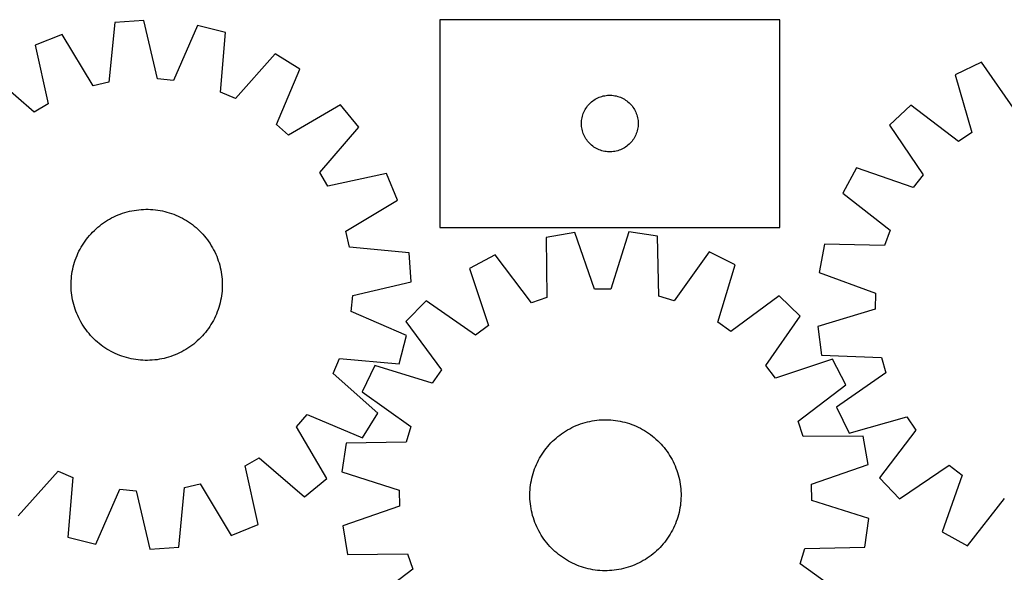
# Model space of a CAD drawing. Header units: millimetres. Extents: x 7 to 1493, y 7 to 2993.
# Tile 11 of 14: x 526 to 1047, y 2701 to 2993. Entities that reach past the tile are written whole.
import ezdxf

# ---------------------------------------------------------------- set-up
doc = ezdxf.new("R2010")
doc.units = ezdxf.units.MM
doc.layers.add('CUT', color=7, linetype='CONTINUOUS', true_color=0x000000)

msp = doc.modelspace()

# ---------------------------------------------------------------- linework, layer by layer
at = {"layer": 'CUT'}
for p, q in [((576.306257, 2992.02657), (573.251388, 2960.409446)), ((591.658529, 2993.045536), (576.306257, 2992.02657)), ((598.8652, 2962.109495), (591.658529, 2993.045536)), ((928.31131, 2993.479278), (748.31131, 2993.479278)), ((748.31131, 2993.479278), (748.31131, 2883.479278)), ((928.31131, 2883.479278), (928.31131, 2993.479278)), ((548.476319, 2985.705148), (534.190319, 2979.99194)), ((564.890033, 2958.510208), (548.476319, 2985.705148)), ((620.079799, 2990.457642), (607.404218, 2961.331976)), ((634.995556, 2986.682624), (620.079799, 2990.457642)), ((632.289745, 2955.033716), (634.995556, 2986.682624)), ((534.190319, 2979.99194), (541.055195, 2948.978262)), ((661.226087, 2975.438734), (640.170567, 2951.65555)), ((674.245269, 2967.239257), (661.226087, 2975.438734)), ((1035.025707, 2970.893994), (1021.122019, 2964.30476)), ((1053.096345, 2944.770695), (1035.025707, 2970.893994)), ((533.689969, 2944.588179), (509.675901, 2965.379987)), ((661.89184, 2937.975499), (674.245269, 2967.239257)), ((573.251388, 2960.409446), (564.890033, 2958.510208)), ((607.404218, 2961.331976), (598.8652, 2962.109495)), ((1021.122019, 2964.30476), (1029.899359, 2933.777182)), ((640.170567, 2951.65555), (632.289745, 2955.033716)), ((827.569027, 2948.94844), (828.12221, 2949.487558)), ((828.12221, 2949.487558), (828.702412, 2949.997485)), ((828.702412, 2949.997485), (829.308096, 2950.476867)), ((829.308096, 2950.476867), (829.937654, 2950.924433)), ((829.937654, 2950.924433), (830.589418, 2951.338997)), ((830.589418, 2951.338997), (831.261659, 2951.71946)), ((831.261659, 2951.71946), (831.952594, 2952.064812)), ((831.952594, 2952.064812), (832.660392, 2952.374137)), ((832.660392, 2952.374137), (833.383174, 2952.646616)), ((833.383174, 2952.646616), (834.119026, 2952.881526)), ((834.119026, 2952.881526), (834.865994, 2953.078244)), ((834.865994, 2953.078244), (835.622099, 2953.236247)), ((835.622099, 2953.236247), (836.385335, 2953.355118)), ((836.385335, 2953.355118), (837.153678, 2953.434541)), ((837.153678, 2953.434541), (837.925091, 2953.474305)), ((837.925091, 2953.474305), (838.697529, 2953.474305)), ((838.697529, 2953.474305), (839.468942, 2953.434541)), ((839.468942, 2953.434541), (840.237285, 2953.355118)), ((840.237285, 2953.355118), (841.000521, 2953.236247)), ((841.000521, 2953.236247), (841.756626, 2953.078244)), ((841.756626, 2953.078244), (842.503595, 2952.881526)), ((842.503595, 2952.881526), (843.239446, 2952.646616)), ((843.239446, 2952.646616), (843.962228, 2952.374137)), ((843.962228, 2952.374137), (844.670026, 2952.064812)), ((844.670026, 2952.064812), (845.360961, 2951.71946)), ((845.360961, 2951.71946), (846.033202, 2951.338997)), ((846.033202, 2951.338997), (846.684966, 2950.924433)), ((846.684966, 2950.924433), (847.314524, 2950.476867)), ((847.314524, 2950.476867), (847.920208, 2949.997485)), ((847.920208, 2949.997485), (848.50041, 2949.487558)), ((848.50041, 2949.487558), (849.053593, 2948.94844)), ((541.055195, 2948.978262), (533.689969, 2944.588179)), ((695.717434, 2948.440002), (668.343037, 2932.327363)), ((705.565635, 2936.618687), (695.717434, 2948.440002)), ((824.275558, 2943.770559), (824.566556, 2944.486086)), ((824.566556, 2944.486086), (824.894004, 2945.185685)), ((824.894004, 2945.185685), (825.257031, 2945.867499)), ((825.257031, 2945.867499), (825.654677, 2946.529721)), ((825.654677, 2946.529721), (826.085885, 2947.170594)), ((826.085885, 2947.170594), (826.549513, 2947.78842)), ((826.549513, 2947.78842), (827.044331, 2948.38156)), ((827.044331, 2948.38156), (827.569027, 2948.94844)), ((849.053593, 2948.94844), (849.578289, 2948.38156)), ((849.578289, 2948.38156), (850.073107, 2947.78842)), ((850.073107, 2947.78842), (850.536735, 2947.170594)), ((850.536735, 2947.170594), (850.967943, 2946.529721)), ((850.967943, 2946.529721), (851.365589, 2945.867499)), ((851.365589, 2945.867499), (851.728616, 2945.185685)), ((851.728616, 2945.185685), (852.056064, 2944.486086)), ((852.056064, 2944.486086), (852.347062, 2943.770559)), ((997.562194, 2948.198846), (986.375186, 2937.635636)), ((1022.820936, 2928.938246), (997.562194, 2948.198846)), ((823.31131, 2938.479278), (823.331199, 2939.251459)), ((823.331199, 2939.251459), (823.390812, 2940.021593)), ((823.390812, 2940.021593), (823.489992, 2940.787637)), ((823.489992, 2940.787637), (823.628475, 2941.547559)), ((823.628475, 2941.547559), (823.805894, 2942.299345)), ((823.805894, 2942.299345), (824.021779, 2943.041)), ((824.021779, 2943.041), (824.275558, 2943.770559)), ((852.347062, 2943.770559), (852.600841, 2943.041)), ((852.600841, 2943.041), (852.816726, 2942.299345)), ((852.816726, 2942.299345), (852.994145, 2941.547559)), ((852.994145, 2941.547559), (853.132629, 2940.787637)), ((853.132629, 2940.787637), (853.231808, 2940.021593)), ((853.231808, 2940.021593), (853.291421, 2939.251459)), ((853.291421, 2939.251459), (853.31131, 2938.479278)), ((668.343037, 2932.327363), (661.89184, 2937.975499)), ((684.773826, 2912.604619), (705.565635, 2936.618687)), ((823.331199, 2937.707097), (823.31131, 2938.479278)), ((823.390812, 2936.936963), (823.331199, 2937.707097)), ((823.489992, 2936.170919), (823.390812, 2936.936963)), ((823.628475, 2935.410997), (823.489992, 2936.170919)), ((823.805894, 2934.659211), (823.628475, 2935.410997)), ((824.021779, 2933.917555), (823.805894, 2934.659211)), ((824.275558, 2933.187997), (824.021779, 2933.917555)), ((852.600841, 2933.917555), (852.347062, 2933.187997)), ((852.816726, 2934.659211), (852.600841, 2933.917555)), ((852.994145, 2935.410997), (852.816726, 2934.659211)), ((853.132629, 2936.170919), (852.994145, 2935.410997)), ((853.231808, 2936.936963), (853.132629, 2936.170919)), ((853.291421, 2937.707097), (853.231808, 2936.936963)), ((853.31131, 2938.479278), (853.291421, 2937.707097)), ((986.375186, 2937.635636), (1004.156474, 2911.31453)), ((1029.899359, 2933.777182), (1022.820936, 2928.938246)), ((824.566556, 2932.472469), (824.275558, 2933.187997)), ((824.894004, 2931.772871), (824.566556, 2932.472469)), ((825.257031, 2931.091057), (824.894004, 2931.772871)), ((825.654677, 2930.428835), (825.257031, 2931.091057)), ((826.085885, 2929.787961), (825.654677, 2930.428835)), ((826.549513, 2929.170136), (826.085885, 2929.787961)), ((827.044331, 2928.576996), (826.549513, 2929.170136)), ((827.569027, 2928.010116), (827.044331, 2928.576996)), ((849.578289, 2928.576996), (849.053593, 2928.010116)), ((850.073107, 2929.170136), (849.578289, 2928.576996)), ((850.536735, 2929.787961), (850.073107, 2929.170136)), ((850.967943, 2930.428835), (850.536735, 2929.787961)), ((851.365589, 2931.091057), (850.967943, 2930.428835)), ((851.728616, 2931.772871), (851.365589, 2931.091057)), ((852.056064, 2932.472469), (851.728616, 2931.772871)), ((852.347062, 2933.187997), (852.056064, 2932.472469)), ((828.12221, 2927.470997), (827.569027, 2928.010116)), ((828.702412, 2926.961071), (828.12221, 2927.470997)), ((829.308096, 2926.481689), (828.702412, 2926.961071)), ((829.937654, 2926.034123), (829.308096, 2926.481689)), ((830.589418, 2925.619558), (829.937654, 2926.034123)), ((831.261659, 2925.239096), (830.589418, 2925.619558)), ((831.952594, 2924.893744), (831.261659, 2925.239096)), ((832.660392, 2924.584418), (831.952594, 2924.893744)), ((833.383174, 2924.311939), (832.660392, 2924.584418)), ((834.119026, 2924.07703), (833.383174, 2924.311939)), ((834.865994, 2923.880312), (834.119026, 2924.07703)), ((835.622099, 2923.722309), (834.865994, 2923.880312)), ((836.385335, 2923.603438), (835.622099, 2923.722309)), ((837.153678, 2923.524015), (836.385335, 2923.603438)), ((837.925091, 2923.484251), (837.153678, 2923.524015)), ((838.697529, 2923.484251), (837.925091, 2923.484251)), ((839.468942, 2923.524015), (838.697529, 2923.484251)), ((840.237285, 2923.603438), (839.468942, 2923.524015)), ((841.000521, 2923.722309), (840.237285, 2923.603438)), ((841.756626, 2923.880312), (841.000521, 2923.722309)), ((842.503595, 2924.07703), (841.756626, 2923.880312)), ((843.239446, 2924.311939), (842.503595, 2924.07703)), ((843.962228, 2924.584418), (843.239446, 2924.311939)), ((844.670026, 2924.893744), (843.962228, 2924.584418)), ((845.360961, 2925.239096), (844.670026, 2924.893744)), ((846.033202, 2925.619558), (845.360961, 2925.239096)), ((846.684966, 2926.034123), (846.033202, 2925.619558)), ((847.314524, 2926.481689), (846.684966, 2926.034123)), ((847.920208, 2926.961071), (847.314524, 2926.481689)), ((848.50041, 2927.470997), (847.920208, 2926.961071)), ((849.053593, 2928.010116), (848.50041, 2927.470997)), ((968.945463, 2915.037614), (961.570198, 2901.534429)), ((998.919807, 2904.525076), (968.945463, 2915.037614)), ((689.163909, 2905.239394), (684.773826, 2912.604619)), ((720.177587, 2912.10427), (689.163909, 2905.239394)), ((725.890795, 2897.818269), (720.177587, 2912.10427)), ((1004.156474, 2911.31453), (998.919807, 2904.525076)), ((698.695856, 2881.404555), (725.890795, 2897.818269)), ((961.570198, 2901.534429), (986.614876, 2881.99629)), ((582.855471, 2891.682946), (584.073945, 2891.990075)), ((584.073945, 2891.990075), (585.301465, 2892.258779)), ((585.301465, 2892.258779), (586.536819, 2892.488793)), ((586.536819, 2892.488793), (587.778789, 2892.67989)), ((587.778789, 2892.67989), (589.026148, 2892.831882)), ((589.026148, 2892.831882), (590.277666, 2892.944618)), ((590.277666, 2892.944618), (591.532108, 2893.017988)), ((591.532108, 2893.017988), (592.788235, 2893.051918)), ((592.788235, 2893.051918), (594.044808, 2893.046375)), ((594.044808, 2893.046375), (595.300587, 2893.001366)), ((595.300587, 2893.001366), (596.554333, 2892.916934)), ((596.554333, 2892.916934), (597.804808, 2892.793162)), ((597.804808, 2892.793162), (599.050778, 2892.630173)), ((599.050778, 2892.630173), (600.291014, 2892.428127)), ((600.291014, 2892.428127), (601.524291, 2892.187225)), ((601.524291, 2892.187225), (602.749393, 2891.907703)), ((602.749393, 2891.907703), (603.96511, 2891.589838)), ((571.426877, 2886.583301), (572.490806, 2887.251927)), ((572.490806, 2887.251927), (573.575213, 2887.886805)), ((573.575213, 2887.886805), (574.679026, 2888.487307)), ((574.679026, 2888.487307), (575.801157, 2889.052841)), ((575.801157, 2889.052841), (576.940499, 2889.582849)), ((576.940499, 2889.582849), (578.095926, 2890.076807)), ((578.095926, 2890.076807), (579.266298, 2890.53423)), ((579.266298, 2890.53423), (580.450461, 2890.954664)), ((580.450461, 2890.954664), (581.647246, 2891.337695)), ((581.647246, 2891.337695), (582.855471, 2891.682946)), ((603.96511, 2891.589838), (605.170243, 2891.233943)), ((605.170243, 2891.233943), (606.363602, 2890.840369)), ((606.363602, 2890.840369), (607.54401, 2890.409506)), ((607.54401, 2890.409506), (608.710302, 2889.941777)), ((608.710302, 2889.941777), (609.861327, 2889.437645)), ((609.861327, 2889.437645), (610.995949, 2888.897607)), ((610.995949, 2888.897607), (612.113047, 2888.322197)), ((612.113047, 2888.322197), (613.211521, 2887.711981)), ((613.211521, 2887.711981), (614.290285, 2887.067563)), ((614.290285, 2887.067563), (615.348275, 2886.389578)), ((564.638122, 2881.017407), (565.530573, 2881.90202)), ((565.530573, 2881.90202), (566.450369, 2882.758163)), ((566.450369, 2882.758163), (567.396604, 2883.584992)), ((567.396604, 2883.584992), (568.368343, 2884.381692)), ((568.368343, 2884.381692), (569.364627, 2885.147475)), ((569.364627, 2885.147475), (570.384474, 2885.881586)), ((570.384474, 2885.881586), (571.426877, 2886.583301)), ((615.348275, 2886.389578), (616.384447, 2885.678695)), ((616.384447, 2885.678695), (617.397778, 2884.935616)), ((617.397778, 2884.935616), (618.387269, 2884.161074)), ((618.387269, 2884.161074), (619.351942, 2883.355834)), ((619.351942, 2883.355834), (620.290846, 2882.52069)), ((620.290846, 2882.52069), (621.203055, 2881.656466)), ((621.203055, 2881.656466), (622.087667, 2880.764015)), ((748.31131, 2883.479278), (928.31131, 2883.479278)), ((986.614876, 2881.99629), (983.732566, 2873.920917)), ((560.615893, 2876.198799), (561.358972, 2877.212131)), ((561.358972, 2877.212131), (562.133514, 2878.201621)), ((562.133514, 2878.201621), (562.938754, 2879.166295)), ((562.938754, 2879.166295), (563.773899, 2880.105199)), ((563.773899, 2880.105199), (564.638122, 2881.017407)), ((622.087667, 2880.764015), (622.943811, 2879.844219)), ((622.943811, 2879.844219), (623.77064, 2878.897984)), ((623.77064, 2878.897984), (624.567339, 2877.926245)), ((624.567339, 2877.926245), (625.333123, 2876.929961)), ((625.333123, 2876.929961), (626.067234, 2875.910114)), ((700.595093, 2873.0432), (698.695856, 2881.404555)), ((819.80305, 2880.700753), (804.641351, 2878.08285)), ((804.641351, 2878.08285), (804.907622, 2846.319603)), ((830.203481, 2850.687326), (819.80305, 2880.700753)), ((848.339141, 2881.097431), (838.776997, 2850.806506)), ((863.56775, 2878.901982), (848.339141, 2881.097431)), ((864.184489, 2847.143607), (863.56775, 2878.901982)), ((557.396981, 2870.810301), (557.972391, 2871.9274)), ((557.972391, 2871.9274), (558.582607, 2873.025873)), ((558.582607, 2873.025873), (559.227025, 2874.104637)), ((559.227025, 2874.104637), (559.90501, 2875.162627)), ((559.90501, 2875.162627), (560.615893, 2876.198799)), ((626.067234, 2875.910114), (626.768949, 2874.867712)), ((626.768949, 2874.867712), (627.437575, 2873.803782)), ((627.437575, 2873.803782), (628.072452, 2872.719375)), ((628.072452, 2872.719375), (628.672954, 2871.615562)), ((628.672954, 2871.615562), (629.238488, 2870.493431)), ((732.212217, 2869.988331), (700.595093, 2873.0432)), ((951.976718, 2874.656353), (949.135138, 2859.534979)), ((983.732566, 2873.920917), (951.976718, 2874.656353)), ((555.060645, 2864.984595), (555.454219, 2866.177955)), ((555.454219, 2866.177955), (555.885083, 2867.358363)), ((555.885083, 2867.358363), (556.352811, 2868.524655)), ((556.352811, 2868.524655), (556.856943, 2869.67568)), ((556.856943, 2869.67568), (557.396981, 2870.810301)), ((629.238488, 2870.493431), (629.768496, 2869.35409)), ((629.768496, 2869.35409), (630.262455, 2868.198663)), ((630.262455, 2868.198663), (630.719877, 2867.02829)), ((630.719877, 2867.02829), (631.140311, 2865.844127)), ((631.140311, 2865.844127), (631.523343, 2864.647342)), ((733.231184, 2854.636059), (732.212217, 2869.988331)), ((777.624496, 2868.88745), (764.013839, 2861.712454)), ((796.790553, 2843.556895), (777.624496, 2868.88745)), ((890.829766, 2870.461108), (872.375215, 2844.607592)), ((904.634603, 2863.667213), (890.829766, 2870.461108)), ((553.866461, 2860.105366), (554.107363, 2861.338643)), ((554.107363, 2861.338643), (554.386885, 2862.563745)), ((554.386885, 2862.563745), (554.70475, 2863.779462)), ((554.70475, 2863.779462), (555.060645, 2864.984595)), ((631.523343, 2864.647342), (631.868593, 2863.439117)), ((631.868593, 2863.439117), (632.175722, 2862.220643)), ((632.175722, 2862.220643), (632.444426, 2860.993123)), ((632.444426, 2860.993123), (632.67444, 2859.757769)), ((764.013839, 2861.712454), (774.082461, 2831.586093)), ((895.407279, 2833.272621), (904.634603, 2863.667213)), ((553.293222, 2855.11494), (553.377655, 2856.368686)), ((553.377655, 2856.368686), (553.501426, 2857.61916)), ((553.501426, 2857.61916), (553.664415, 2858.86513)), ((553.664415, 2858.86513), (553.866461, 2860.105366)), ((632.67444, 2859.757769), (632.865538, 2858.515799)), ((632.865538, 2858.515799), (633.017529, 2857.26844)), ((633.017529, 2857.26844), (633.130265, 2856.016922)), ((633.130265, 2856.016922), (633.203635, 2854.76248)), ((949.135138, 2859.534979), (978.991659, 2848.692336)), ((553.24267, 2852.602588), (553.248213, 2853.859161)), ((553.276601, 2851.346461), (553.24267, 2852.602588)), ((553.248213, 2853.859161), (553.293222, 2855.11494)), ((553.34997, 2850.092019), (553.276601, 2851.346461)), ((633.187013, 2850.994001), (633.102581, 2849.740255)), ((633.232023, 2852.24978), (633.187013, 2850.994001)), ((633.203635, 2854.76248), (633.237565, 2853.506353)), ((633.237565, 2853.506353), (633.232023, 2852.24978)), ((702.295143, 2847.429388), (733.231184, 2854.636059)), ((838.776997, 2850.806506), (830.203481, 2850.687326)), ((553.462706, 2848.840501), (553.34997, 2850.092019)), ((553.614698, 2847.593142), (553.462706, 2848.840501)), ((553.805795, 2846.351172), (553.614698, 2847.593142)), ((554.035809, 2845.115818), (553.805795, 2846.351172)), ((554.304514, 2843.888298), (554.035809, 2845.115818)), ((632.613775, 2846.003575), (632.372872, 2844.770297)), ((632.81582, 2847.24381), (632.613775, 2846.003575)), ((632.978809, 2848.48978), (632.81582, 2847.24381)), ((633.102581, 2849.740255), (632.978809, 2848.48978)), ((701.517624, 2838.89037), (702.295143, 2847.429388)), ((804.907622, 2846.319603), (796.790553, 2843.556895)), ((872.375215, 2844.607592), (864.184489, 2847.143607)), ((927.953947, 2847.215039), (902.41345, 2828.329653)), ((938.983698, 2836.487731), (927.953947, 2847.215039)), ((978.991659, 2848.692336), (978.745847, 2840.121516)), ((554.611642, 2842.669824), (554.304514, 2843.888298)), ((554.956893, 2841.461598), (554.611642, 2842.669824)), ((555.339924, 2840.264813), (554.956893, 2841.461598)), ((555.760358, 2839.080651), (555.339924, 2840.264813)), ((631.026017, 2839.930986), (630.595153, 2838.750578)), ((631.41959, 2841.124345), (631.026017, 2839.930986)), ((631.775485, 2842.329478), (631.41959, 2841.124345)), ((632.093351, 2843.545196), (631.775485, 2842.329478)), ((632.372872, 2844.770297), (632.093351, 2843.545196)), ((741.160819, 2844.618441), (730.433511, 2833.58869)), ((767.216394, 2826.450288), (741.160819, 2844.618441)), ((978.745847, 2840.121516), (948.316979, 2831.007861)), ((556.217781, 2837.910278), (555.760358, 2839.080651)), ((556.71174, 2836.754851), (556.217781, 2837.910278)), ((557.241748, 2835.61551), (556.71174, 2836.754851)), ((557.807282, 2834.493379), (557.241748, 2835.61551)), ((629.083255, 2835.29864), (628.507844, 2834.181541)), ((629.623293, 2836.433261), (629.083255, 2835.29864)), ((630.127424, 2837.584286), (629.623293, 2836.433261)), ((630.595153, 2838.750578), (630.127424, 2837.584286)), ((730.643289, 2826.214789), (701.517624, 2838.89037)), ((920.815546, 2810.432156), (938.983698, 2836.487731)), ((558.407784, 2833.389565), (557.807282, 2834.493379)), ((559.042661, 2832.305159), (558.407784, 2833.389565)), ((559.711287, 2831.241229), (559.042661, 2832.305159)), ((560.413002, 2830.198827), (559.711287, 2831.241229)), ((561.147113, 2829.17898), (560.413002, 2830.198827)), ((625.864342, 2829.910141), (625.121263, 2828.89681)), ((626.575225, 2830.946313), (625.864342, 2829.910141)), ((627.25321, 2832.004303), (626.575225, 2830.946313)), ((627.897629, 2833.083067), (627.25321, 2832.004303)), ((628.507844, 2834.181541), (627.897629, 2833.083067)), ((730.433511, 2833.58869), (749.318897, 2808.048193)), ((774.082461, 2831.586093), (767.216394, 2826.450288)), ((902.41345, 2828.329653), (895.407279, 2833.272621)), ((948.316979, 2831.007861), (950.287237, 2815.748483)), ((561.912896, 2828.182695), (561.147113, 2829.17898)), ((562.709596, 2827.210956), (561.912896, 2828.182695)), ((563.536425, 2826.264722), (562.709596, 2827.210956)), ((564.392568, 2825.344925), (563.536425, 2826.264722)), ((565.277181, 2824.452475), (564.392568, 2825.344925)), ((566.189389, 2823.588251), (565.277181, 2824.452475)), ((620.949663, 2824.206921), (620.029867, 2823.350778)), ((621.842113, 2825.091533), (620.949663, 2824.206921)), ((622.706337, 2826.003742), (621.842113, 2825.091533)), ((623.541481, 2826.942646), (622.706337, 2826.003742)), ((624.346722, 2827.907319), (623.541481, 2826.942646)), ((625.121263, 2828.89681), (624.346722, 2827.907319)), ((726.868271, 2811.299033), (730.643289, 2826.214789)), ((567.128293, 2822.753107), (566.189389, 2823.588251)), ((568.092967, 2821.947867), (567.128293, 2822.753107)), ((569.082457, 2821.173325), (568.092967, 2821.947867)), ((570.095789, 2820.430246), (569.082457, 2821.173325)), ((571.131961, 2819.719363), (570.095789, 2820.430246)), ((572.189951, 2819.041378), (571.131961, 2819.719363)), ((573.268715, 2818.396959), (572.189951, 2819.041378)), ((615.053359, 2819.525639), (613.989429, 2818.857013)), ((616.095761, 2820.227354), (615.053359, 2819.525639)), ((617.115608, 2820.961466), (616.095761, 2820.227354)), ((618.111893, 2821.727249), (617.115608, 2820.961466)), ((619.083632, 2822.523948), (618.111893, 2821.727249)), ((620.029867, 2823.350778), (619.083632, 2822.523948)), ((574.367188, 2817.786744), (573.268715, 2818.396959)), ((575.484287, 2817.211333), (574.367188, 2817.786744)), ((576.618909, 2816.671296), (575.484287, 2817.211333)), ((577.769933, 2816.167164), (576.618909, 2816.671296)), ((578.936225, 2815.699435), (577.769933, 2816.167164)), ((580.116633, 2815.268571), (578.936225, 2815.699435)), ((581.309993, 2814.874998), (580.116633, 2815.268571)), ((582.515126, 2814.519103), (581.309993, 2814.874998)), ((583.730843, 2814.201238), (582.515126, 2814.519103)), ((584.955945, 2813.921716), (583.730843, 2814.201238)), ((586.189222, 2813.680813), (584.955945, 2813.921716)), ((601.178771, 2813.850162), (599.943416, 2813.620148)), ((602.40629, 2814.118866), (601.178771, 2813.850162)), ((603.624764, 2814.425995), (602.40629, 2814.118866)), ((604.83299, 2814.771245), (603.624764, 2814.425995)), ((606.029775, 2815.154277), (604.83299, 2814.771245)), ((607.213938, 2815.574711), (606.029775, 2815.154277)), ((608.38431, 2816.032133), (607.213938, 2815.574711)), ((609.539737, 2816.526092), (608.38431, 2816.032133)), ((610.679078, 2817.0561), (609.539737, 2816.526092)), ((611.801209, 2817.621634), (610.679078, 2817.0561)), ((612.905023, 2818.222136), (611.801209, 2817.621634)), ((613.989429, 2818.857013), (612.905023, 2818.222136)), ((691.841198, 2806.124021), (695.219364, 2814.004843)), ((695.219364, 2814.004843), (726.868271, 2811.299033)), ((950.287237, 2815.748483), (982.033037, 2814.662689)), ((982.033037, 2814.662689), (984.447785, 2806.435395)), ((587.429458, 2813.478768), (586.189222, 2813.680813)), ((588.675428, 2813.315779), (587.429458, 2813.478768)), ((589.925903, 2813.192007), (588.675428, 2813.315779)), ((591.179648, 2813.107575), (589.925903, 2813.192007)), ((592.435427, 2813.062565), (591.179648, 2813.107575)), ((593.692, 2813.057023), (592.435427, 2813.062565)), ((594.948128, 2813.090953), (593.692, 2813.057023)), ((596.202569, 2813.164323), (594.948128, 2813.090953)), ((597.454087, 2813.277059), (596.202569, 2813.164323)), ((598.701447, 2813.429051), (597.454087, 2813.277059)), ((599.943416, 2813.620148), (598.701447, 2813.429051)), ((713.981337, 2810.269346), (707.187442, 2796.464509)), ((744.375929, 2801.042022), (713.981337, 2810.269346)), ((925.95135, 2803.566089), (920.815546, 2810.432156)), ((956.077711, 2813.634711), (925.95135, 2803.566089)), ((963.252707, 2800.024054), (956.077711, 2813.634711)), ((715.624382, 2785.068501), (691.841198, 2806.124021)), ((749.318897, 2808.048193), (744.375929, 2801.042022)), ((984.447785, 2806.435395), (958.324486, 2788.364756)), ((937.922152, 2780.857997), (963.252707, 2800.024054)), ((707.187442, 2796.464509), (733.040958, 2778.009958)), ((958.324486, 2788.364756), (964.91372, 2774.461069)), ((672.513011, 2777.951551), (678.161146, 2784.402748)), ((678.161146, 2784.402748), (707.424904, 2772.049319)), ((707.424904, 2772.049319), (715.624382, 2785.068501)), ((964.91372, 2774.461069), (995.441299, 2783.238409)), ((995.441299, 2783.238409), (1000.280234, 2776.159986)), ((688.62565, 2750.577154), (672.513011, 2777.951551)), ((733.040958, 2778.009958), (730.504943, 2769.819232)), ((817.076323, 2776.878461), (818.192479, 2777.455698)), ((818.192479, 2777.455698), (819.326216, 2777.99759)), ((819.326216, 2777.99759), (820.476414, 2778.503604)), ((820.476414, 2778.503604), (821.64194, 2778.973239)), ((821.64194, 2778.973239), (822.821642, 2779.406033)), ((822.821642, 2779.406033), (824.014356, 2779.801557)), ((824.014356, 2779.801557), (825.218905, 2780.159423)), ((825.218905, 2780.159423), (826.434101, 2780.479276)), ((826.434101, 2780.479276), (827.658744, 2780.760801)), ((827.658744, 2780.760801), (828.891626, 2781.00372)), ((828.891626, 2781.00372), (830.131529, 2781.207793)), ((830.131529, 2781.207793), (831.377231, 2781.37282)), ((831.377231, 2781.37282), (832.627502, 2781.498636)), ((832.627502, 2781.498636), (833.881108, 2781.585119)), ((833.881108, 2781.585119), (835.136812, 2781.632182)), ((835.136812, 2781.632182), (836.393374, 2781.639779)), ((836.393374, 2781.639779), (837.649555, 2781.607903)), ((837.649555, 2781.607903), (838.904115, 2781.536586)), ((838.904115, 2781.536586), (840.155816, 2781.425896)), ((840.155816, 2781.425896), (841.403422, 2781.275945)), ((841.403422, 2781.275945), (842.645702, 2781.086879)), ((842.645702, 2781.086879), (843.881431, 2780.858885)), ((843.881431, 2780.858885), (845.109389, 2780.592189)), ((845.109389, 2780.592189), (846.328363, 2780.287053)), ((846.328363, 2780.287053), (847.537152, 2779.943779)), ((847.537152, 2779.943779), (848.734562, 2779.562706)), ((848.734562, 2779.562706), (849.91941, 2779.144208)), ((849.91941, 2779.144208), (851.090529, 2778.688701)), ((851.090529, 2778.688701), (852.246763, 2778.196632)), ((852.246763, 2778.196632), (853.386969, 2777.668488)), ((853.386969, 2777.668488), (854.510024, 2777.10479)), ((940.68486, 2772.740928), (937.922152, 2780.857997)), ((809.845559, 2771.900266), (810.808915, 2772.707083)), ((810.808915, 2772.707083), (811.797137, 2773.483242)), ((811.797137, 2773.483242), (812.809252, 2774.227977)), ((812.809252, 2774.227977), (813.84426, 2774.940554)), ((813.84426, 2774.940554), (814.90114, 2775.620268)), ((814.90114, 2775.620268), (815.978849, 2776.26645)), ((815.978849, 2776.26645), (817.076323, 2776.878461)), ((854.510024, 2777.10479), (855.614818, 2776.506094)), ((855.614818, 2776.506094), (856.700261, 2775.872991)), ((856.700261, 2775.872991), (857.765283, 2775.206106)), ((857.765283, 2775.206106), (858.808831, 2774.506097)), ((858.808831, 2774.506097), (859.829877, 2773.773654)), ((859.829877, 2773.773654), (860.827413, 2773.009501)), ((860.827413, 2773.009501), (861.800454, 2772.214392)), ((861.800454, 2772.214392), (862.748039, 2771.389111)), ((972.448107, 2773.007199), (940.68486, 2772.740928)), ((975.06601, 2757.8455), (972.448107, 2773.007199)), ((1000.280234, 2776.159986), (981.019635, 2750.901244)), ((698.746568, 2769.202493), (696.551119, 2753.973884)), ((730.504943, 2769.819232), (698.746568, 2769.202493)), ((804.639049, 2766.462156), (805.434158, 2767.435197)), ((805.434158, 2767.435197), (806.259439, 2768.382782)), ((806.259439, 2768.382782), (807.114077, 2769.303977)), ((807.114077, 2769.303977), (807.997228, 2770.197873)), ((807.997228, 2770.197873), (808.908022, 2771.063588)), ((808.908022, 2771.063588), (809.845559, 2771.900266)), ((862.748039, 2771.389111), (863.669234, 2770.534473)), ((863.669234, 2770.534473), (864.56313, 2769.651322)), ((864.56313, 2769.651322), (865.428845, 2768.740528)), ((865.428845, 2768.740528), (866.265523, 2767.802991)), ((866.265523, 2767.802991), (867.07234, 2766.839635)), ((867.07234, 2766.839635), (867.848499, 2765.851413)), ((801.142456, 2761.249561), (801.775559, 2762.335004)), ((801.775559, 2762.335004), (802.442444, 2763.400026)), ((802.442444, 2763.400026), (803.142453, 2764.443574)), ((803.142453, 2764.443574), (803.874896, 2765.46462)), ((803.874896, 2765.46462), (804.639049, 2766.462156)), ((867.848499, 2765.851413), (868.593234, 2764.839298)), ((868.593234, 2764.839298), (869.305811, 2763.80429)), ((869.305811, 2763.80429), (869.985525, 2762.74741)), ((869.985525, 2762.74741), (870.631707, 2761.669701)), ((870.631707, 2761.669701), (871.243718, 2760.572227)), ((645.425041, 2757.130679), (652.790266, 2761.520762)), ((652.289917, 2726.117001), (645.425041, 2757.130679)), ((652.790266, 2761.520762), (676.804334, 2740.728954)), ((798.504342, 2755.554153), (798.959849, 2756.725272)), ((798.959849, 2756.725272), (799.451918, 2757.881506)), ((799.451918, 2757.881506), (799.980062, 2759.021712)), ((799.980062, 2759.021712), (800.54376, 2760.144766)), ((800.54376, 2760.144766), (801.142456, 2761.249561)), ((871.243718, 2760.572227), (871.820955, 2759.456071)), ((871.820955, 2759.456071), (872.362847, 2758.322334)), ((872.362847, 2758.322334), (872.868861, 2757.172136)), ((872.868861, 2757.172136), (873.338496, 2756.00661)), ((945.052583, 2747.445069), (975.06601, 2757.8455)), ((991.582845, 2739.714236), (1017.90395, 2757.495523)), ((1017.90395, 2757.495523), (1024.693404, 2752.258856)), ((525.254149, 2730.670207), (546.309668, 2754.453391)), ((546.309668, 2754.453391), (554.190491, 2751.075224)), ((696.551119, 2753.973884), (726.842044, 2744.411739)), ((797.056361, 2750.744132), (797.361497, 2751.963106)), ((797.361497, 2751.963106), (797.704771, 2753.171895)), ((797.704771, 2753.171895), (798.085844, 2754.369304)), ((798.085844, 2754.369304), (798.504342, 2755.554153)), ((873.338496, 2756.00661), (873.77129, 2754.826908)), ((873.77129, 2754.826908), (874.166814, 2753.634194)), ((874.166814, 2753.634194), (874.52468, 2752.429645)), ((874.52468, 2752.429645), (874.844533, 2751.214449)), ((874.844533, 2751.214449), (875.126058, 2749.989806)), ((1024.693404, 2752.258856), (1014.180866, 2722.284513)), ((554.190491, 2751.075224), (551.48468, 2719.426317)), ((613.228847, 2745.699495), (621.590203, 2747.598732)), ((621.590203, 2747.598732), (638.003917, 2720.403793)), ((676.804334, 2740.728954), (688.62565, 2750.577154)), ((796.222654, 2745.790559), (796.372605, 2747.038165)), ((796.372605, 2747.038165), (796.561671, 2748.280445)), ((796.561671, 2748.280445), (796.789665, 2749.516174)), ((796.789665, 2749.516174), (797.056361, 2750.744132)), ((875.126058, 2749.989806), (875.368977, 2748.756924)), ((875.368977, 2748.756924), (875.57305, 2747.517021)), ((875.57305, 2747.517021), (875.738077, 2746.271319)), ((875.738077, 2746.271319), (875.863893, 2745.021048)), ((945.171763, 2738.871553), (945.052583, 2747.445069)), ((981.019635, 2750.901244), (991.582845, 2739.714236)), ((566.400436, 2715.651299), (579.076017, 2744.776965)), ((579.076017, 2744.776965), (587.615036, 2743.999445)), ((587.615036, 2743.999445), (594.821707, 2713.063404)), ((610.173979, 2714.082371), (613.228847, 2745.699495)), ((726.842044, 2744.411739), (726.961224, 2735.838224)), ((796.008771, 2742.028117), (796.040647, 2743.284298)), ((796.016368, 2740.771554), (796.008771, 2742.028117)), ((796.063431, 2739.515851), (796.016368, 2740.771554)), ((796.040647, 2743.284298), (796.111964, 2744.538858)), ((796.111964, 2744.538858), (796.222654, 2745.790559)), ((875.863893, 2745.021048), (875.950376, 2743.767442)), ((875.950376, 2743.767442), (875.997439, 2742.511738)), ((876.005036, 2741.255176), (875.97316, 2739.998995)), ((875.997439, 2742.511738), (876.005036, 2741.255176)), ((726.961224, 2735.838224), (696.947797, 2725.437793)), ((796.149914, 2738.262245), (796.063431, 2739.515851)), ((796.27573, 2737.011974), (796.149914, 2738.262245)), ((796.440757, 2735.766272), (796.27573, 2737.011974)), ((796.64483, 2734.526369), (796.440757, 2735.766272)), ((875.641202, 2736.245128), (875.452136, 2735.002848)), ((875.791153, 2737.492734), (875.641202, 2736.245128)), ((875.901843, 2738.744435), (875.791153, 2737.492734)), ((875.97316, 2739.998995), (875.901843, 2738.744435)), ((975.462688, 2729.309409), (945.171763, 2738.871553)), ((1027.684051, 2714.909248), (1047.22219, 2739.953925)), ((796.887749, 2733.293487), (796.64483, 2734.526369)), ((797.169274, 2732.068844), (796.887749, 2733.293487)), ((797.489127, 2730.853648), (797.169274, 2732.068844)), ((797.846993, 2729.649099), (797.489127, 2730.853648)), ((874.65231, 2731.320187), (874.309036, 2730.111398)), ((874.957446, 2732.539161), (874.65231, 2731.320187)), ((875.224142, 2733.767119), (874.957446, 2732.539161)), ((875.452136, 2735.002848), (875.224142, 2733.767119)), ((638.003917, 2720.403793), (652.289917, 2726.117001)), ((696.947797, 2725.437793), (699.5657, 2710.276094)), ((798.242517, 2728.456385), (797.846993, 2729.649099)), ((798.675311, 2727.276683), (798.242517, 2728.456385)), ((799.144946, 2726.111157), (798.675311, 2727.276683)), ((799.65096, 2724.960959), (799.144946, 2726.111157)), ((872.561889, 2725.401787), (872.033745, 2724.261581)), ((873.053958, 2726.558021), (872.561889, 2725.401787)), ((873.509465, 2727.72914), (873.053958, 2726.558021)), ((873.927963, 2728.913988), (873.509465, 2727.72914)), ((874.309036, 2730.111398), (873.927963, 2728.913988)), ((973.267239, 2714.0808), (975.462688, 2729.309409)), ((800.192852, 2723.827222), (799.65096, 2724.960959)), ((800.770089, 2722.711066), (800.192852, 2723.827222)), ((801.3821, 2721.613592), (800.770089, 2722.711066)), ((802.028282, 2720.535883), (801.3821, 2721.613592)), ((802.707996, 2719.479003), (802.028282, 2720.535883)), ((870.238248, 2720.948289), (869.571363, 2719.883267)), ((870.871351, 2722.033732), (870.238248, 2720.948289)), ((871.470047, 2723.138526), (870.871351, 2722.033732)), ((872.033745, 2724.261581), (871.470047, 2723.138526)), ((1014.180866, 2722.284513), (1027.684051, 2714.909248)), ((551.48468, 2719.426317), (566.400436, 2715.651299)), ((803.420573, 2718.443995), (802.707996, 2719.479003)), ((804.165308, 2717.43188), (803.420573, 2718.443995)), ((804.941467, 2716.443658), (804.165308, 2717.43188)), ((805.748284, 2715.480302), (804.941467, 2716.443658)), ((806.584962, 2714.542765), (805.748284, 2715.480302)), ((865.754368, 2714.900511), (864.89973, 2713.979315)), ((866.579649, 2715.848096), (865.754368, 2714.900511)), ((867.374758, 2716.821137), (866.579649, 2715.848096)), ((868.138911, 2717.818673), (867.374758, 2716.821137)), ((868.871354, 2718.839719), (868.138911, 2717.818673)), ((869.571363, 2719.883267), (868.871354, 2718.839719)), ((594.821707, 2713.063404), (610.173979, 2714.082371)), ((699.5657, 2710.276094), (731.328947, 2710.542365)), ((731.328947, 2710.542365), (734.091655, 2702.425296)), ((807.450677, 2713.631971), (806.584962, 2714.542765)), ((808.344573, 2712.74882), (807.450677, 2713.631971)), ((809.265768, 2711.894182), (808.344573, 2712.74882)), ((810.213353, 2711.068901), (809.265768, 2711.894182)), ((811.186394, 2710.273792), (810.213353, 2711.068901)), ((812.18393, 2709.509639), (811.186394, 2710.273792)), ((813.204976, 2708.777196), (812.18393, 2709.509639)), ((860.21667, 2709.800051), (859.204555, 2709.055316)), ((861.204892, 2710.57621), (860.21667, 2709.800051)), ((862.168248, 2711.383027), (861.204892, 2710.57621)), ((863.105785, 2712.219705), (862.168248, 2711.383027)), ((864.016579, 2713.08542), (863.105785, 2712.219705)), ((864.89973, 2713.979315), (864.016579, 2713.08542)), ((938.972849, 2705.273335), (941.508864, 2713.464061)), ((941.508864, 2713.464061), (973.267239, 2714.0808)), ((814.248524, 2708.077187), (813.204976, 2708.777196)), ((815.313546, 2707.410302), (814.248524, 2708.077187)), ((816.398989, 2706.777199), (815.313546, 2707.410302)), ((817.503783, 2706.178503), (816.398989, 2706.777199)), ((818.626838, 2705.614805), (817.503783, 2706.178503)), ((819.767044, 2705.086661), (818.626838, 2705.614805)), ((820.923278, 2704.594592), (819.767044, 2705.086661)), ((822.094397, 2704.139085), (820.923278, 2704.594592)), ((850.371867, 2704.310054), (849.192165, 2703.87726)), ((851.537393, 2704.779689), (850.371867, 2704.310054)), ((852.687591, 2705.285703), (851.537393, 2704.779689)), ((853.821328, 2705.827595), (852.687591, 2705.285703)), ((854.937484, 2706.404832), (853.821328, 2705.827595)), ((856.034958, 2707.016843), (854.937484, 2706.404832)), ((857.112667, 2707.663025), (856.034958, 2707.016843)), ((858.169547, 2708.342739), (857.112667, 2707.663025)), ((859.204555, 2709.055316), (858.169547, 2708.342739)), ((964.826365, 2686.818784), (938.972849, 2705.273335)), ((734.091655, 2702.425296), (708.7611, 2683.259239)), ((823.279245, 2703.720587), (822.094397, 2704.139085)), ((824.476655, 2703.339514), (823.279245, 2703.720587)), ((825.685444, 2702.99624), (824.476655, 2703.339514)), ((826.904418, 2702.691104), (825.685444, 2702.99624)), ((828.132376, 2702.424408), (826.904418, 2702.691104)), ((829.368105, 2702.196414), (828.132376, 2702.424408)), ((830.610385, 2702.007348), (829.368105, 2702.196414)), ((831.857991, 2701.857397), (830.610385, 2702.007348)), ((833.109692, 2701.746707), (831.857991, 2701.857397)), ((834.364252, 2701.675389), (833.109692, 2701.746707)), ((835.620433, 2701.643513), (834.364252, 2701.675389)), ((836.876996, 2701.651111), (835.620433, 2701.643513)), ((838.132699, 2701.698174), (836.876996, 2701.651111)), ((839.386305, 2701.784657), (838.132699, 2701.698174)), ((840.636576, 2701.910473), (839.386305, 2701.784657)), ((841.882278, 2702.0755), (840.636576, 2701.910473)), ((843.122181, 2702.279573), (841.882278, 2702.0755)), ((844.355063, 2702.522492), (843.122181, 2702.279573)), ((845.579706, 2702.804017), (844.355063, 2702.522492)), ((846.794902, 2703.12387), (845.579706, 2702.804017)), ((847.999451, 2703.481736), (846.794902, 2703.12387)), ((849.192165, 2703.87726), (847.999451, 2703.481736))]:
    msp.add_line(p, q, dxfattribs=at)

doc.saveas('drawing.dxf')
